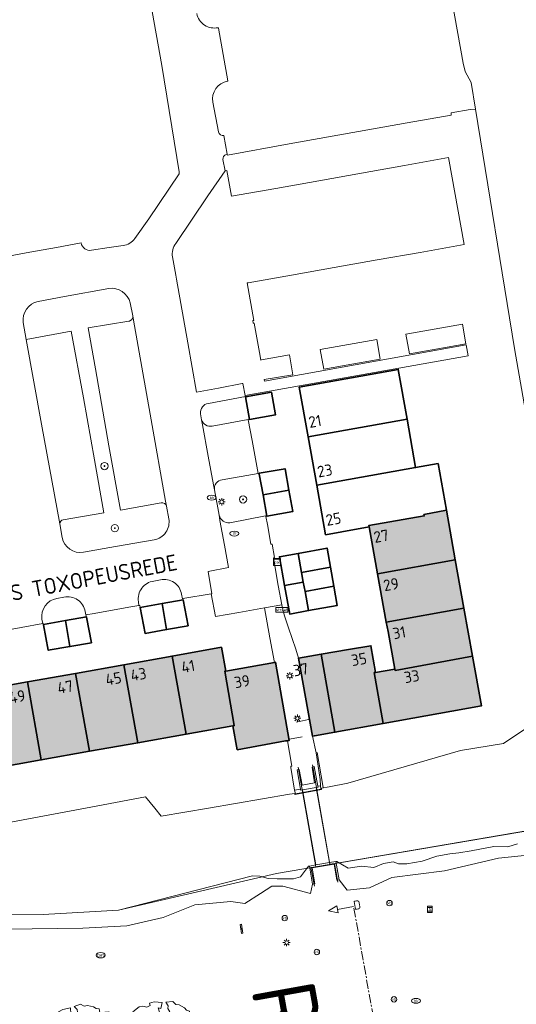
# Model space of a CAD drawing. Header units: metres. Extents: x 97476 to 98458, y 435938 to 436449.
# Tile 49 of 52: x 98311 to 98365, y 436278 to 436387. Entities that reach past the tile are written whole.
import ezdxf
from ezdxf.enums import TextEntityAlignment as Align
from ezdxf.lldxf.tags import DXFTag

# ---------------------------------------------------------------- set-up
doc = ezdxf.new("R2010")
doc.units = ezdxf.units.M
doc.linetypes.add('ZZ-CENTER-SO', pattern=[8, 5, -1, 1, -1])
for name, color, linetype, lineweight in [('B-RO-OG-BEBOUWING-V', 254, 'Continuous', 18), ('B-WE-GK-BESCHOEIING-G', 252, 'GK-BESCHOEIING', 18), ('B-WE-GR-BEPLANTING_CULTUUR_HEESTERS-GV', 252, 'Continuous', 18), ('B-WE-GR-BOOM-S', 252, 'Continuous', 18), ('B-WE-GR-GROENVOORZIENING-GV', 252, 'Continuous', 18), ('B-WE-IE-MEUBILAIR_WEGMEUBILAIR-S', 252, 'Continuous', 18), ('B-WE-IE-MEUBILAIR_WEGMEUBILAIR_VERKEERSBORD-S', 252, 'Continuous', 18), ('B-WE-IE-TERREINAFSCHEIDING_KUNSTMATIG_HEKWERK-G', 252, 'IE-TERREINAFSCHEIDING-KUNSTMATIG', 18), ('B-WE-IE-TERREINAFSCHEIDING_KUNSTMATIG_MUUR-G', 252, 'IE-TERREINAFSCHEIDING-KUNSTMATIG-DICHT', 18), ('B-WE-KG-GRENS_PERCEEL-G', 150, 'KG-PERCEEL', 18), ('B-WE-KL-DATA-S', 252, 'Continuous', 18), ('B-WE-KL-ET_LS_OV_LICHTMAST-S', 1, 'Continuous', 18), ('B-WE-KL-GAS_PUT-S', 252, 'Continuous', 18), ('B-WE-KL-WATER-S', 252, 'Continuous', 18), ('B-WE-KW-KUNSTWERK_DEK-GV', 170, 'Continuous', 18), ('B-WE-KW-KUNSTWERK_LANDHOOFD-GV', 170, 'Continuous', 18), ('B-WE-OG-BEBOUWING-GV', 4, 'Continuous', 35), ('B-WE-OG-BEBOUWING_HUISNUMMER-T25-500', 7, 'Continuous', 25), ('B-WE-OG-BEBOUWING_STRAATNAAM-T35-2000', 2, 'Continuous', 35), ('B-WE-OG-BEBOUWING_STRAATNAAM-T35-500', 2, 'Continuous', 35), ('B-WE-OG-TERREIN_CULTUURSCHEIDING-GV', 252, 'Continuous', 18), ('B-WE-OG-TERREIN_ERF-GV', 252, 'Continuous', 18), ('B-WE-OG-WATER-GV', 252, 'Continuous', 18), ('B-WE-OG-WATER_SLOOT-GV', 252, 'Continuous', 18), ('B-WE-VH-VERHARDING_BETONSTRAATSTEEN-GV', 252, 'Continuous', 18), ('B-WE-VH-VERHARDING_OPEN-GV', 252, 'Continuous', 18), ('B-WE-VH-VERHARDING_TEGEL-GV', 252, 'Continuous', 18), ('B-WE-VW-HALTEPAAL-S', 252, 'Continuous', 18), ('N-WE-IE-MEUBILAIR_WEGMEUBILAIR_STADSPLATTEGROND-S', 252, 'Continuous', 18), ('X-XX-AL-VERWIJZING-S-200', 7, 'Continuous', 18), ('X-XX-AL-VERWIJZING_DOORSNEDE-G', 7, 'ZZ-CENTER-SO', 18)]:
    doc.layers.add(name, color=color, linetype=linetype, lineweight=lineweight)
doc.styles.add('NLCS-ISO', font='NLCS-ISO.ttf')
doc.styles.add('NLCS-ISO-M2000-T35', font='NLCS-ISO.ttf', dxfattribs={"height": 7})
doc.styles.add('NLCS-ISO-M500-T25', font='NLCS-ISO.ttf', dxfattribs={"height": 1.25})
doc.styles.add('NLCS-ISO-M500-T35', font='NLCS-ISO.ttf', dxfattribs={"height": 1.75})
doc.styles.get("Standard").update_dxf_attribs({"font": 'arial.ttf'})
doc.linetypes.add('GK-BESCHOEIING', pattern='A,30,-5,[1,NLCS.SHX,S=1,R=0,X=0,Y=0],-5', length=40)
doc.linetypes.add('IE-TERREINAFSCHEIDING-KUNSTMATIG', pattern='A,4,[82,NLCS.SHX,S=0.75,R=90,X=0,Y=0],4,-2', length=10)
doc.linetypes.add('IE-TERREINAFSCHEIDING-KUNSTMATIG-DICHT', pattern='A,8,-1,[82,NLCS.SHX,S=0.75,R=90,X=0,Y=0],-1', length=10)
tags = doc.linetypes.add('KG-PERCEEL', pattern='A,5.5,-2,["P",Standard,S=1.8,R=0,X=-0.5,Y=-0.9],-2,5.5,-2,[5,NLCS.SHX,S=0.75,R=0,X=0,Y=0],-2', length=19).pattern_tags.tags
tags[6] = DXFTag(74, 10)

# ---------------------------------------------------------------- blocks, each defined once
blk = doc.blocks.new('SIE-WEG_VERKEERSBORD_STRAATNAAM-SO')
at = {"color": 0, "linetype": 'ByBlock', "lineweight": 18}
blk.add_lwpolyline([(-3.25, -1.25), (3.25, -1.25), (3.25, 1.25), (-3.25, 1.25)], close=True, dxfattribs=at)
at = {"color": 0, "linetype": 'ByBlock', "lineweight": 18, "style": 'NLCS-ISO'}
blk.add_text('straat', height=1.5, dxfattribs=at).set_placement((0, 0.15), align=Align.MIDDLE_CENTER)
blk = doc.blocks.new('SKL-DATA_SIGNAAL_CAIKAST-SO')
at = {"color": 0, "linetype": 'ByBlock', "lineweight": 18}
for points in [[(-2, 2), (2, 2), (2, 1.68), (-2, 1.68)], [(-2, 1.52), (2, 1.52), (2, -2), (-2, -2)]]:
    blk.add_lwpolyline(points, close=True, dxfattribs=at)
at = {"color": 0, "linetype": 'ByBlock', "lineweight": 18, "style": 'NLCS-ISO'}
blk.add_text('cai', height=1.5, dxfattribs=at).set_placement((0, 0), align=Align.MIDDLE_CENTER)
blk = doc.blocks.new('SIE-WEG_PAAL_VERKEERSBORD-SO')
at = {"color": 0, "linetype": 'ByBlock', "lineweight": 18}
blk.add_circle((0, 0), 1.5, dxfattribs=at)
at = {"color": 0, "linetype": 'ByBlock', "lineweight": 18, "style": 'NLCS-ISO'}
blk.add_text('vb', height=1.5, dxfattribs=at).set_placement((0, 0.13), align=Align.MIDDLE_CENTER)
blk = doc.blocks.new('SKL-ET_OV_LICHTMAST-SO')
at = {"color": 0, "linetype": 'ByBlock', "lineweight": 18}
for points in [[(-1.25, 0), (-2, 0)], [(-1.41, 1.41), (-0.88, 0.88)], [(0, 2), (0, 1.25)], [(0.88, 0.88), (1.41, 1.41)], [(2, 0), (1.25, 0)], [(-1.41, -1.41), (-0.88, -0.88)], [(0, -1.25), (0, -2)], [(0.88, -0.88), (1.41, -1.41)]]:
    blk.add_lwpolyline(points, dxfattribs=at)
blk.add_circle((0, 0), 1, dxfattribs=at)
blk = doc.blocks.new('SVW-HALTEPAAL-SO')
for p, q in [((-1.29, 1.06), (1.29, 1.06)), ((-1.29, -1.06), (1.29, -1.06))]:
    blk.add_line(p, q)
blk.add_lwpolyline([(-1.09, -1.76), (1.09, -1.76, 0.414214), (1.29, -1.56), (1.29, 1.56, 0.414214), (1.09, 1.76), (-1.09, 1.76, 0.414214), (-1.29, 1.56), (-1.29, -1.56, 0.414214)], format="xyb", close=True)
at = {"lineweight": 18, "style": 'NLCS-ISO'}
blk.add_text('h', height=1.8, dxfattribs=at).set_placement((0.02, 0.01), align=Align.MIDDLE_CENTER)
blk = doc.blocks.new('SKL-GAS_PUT-SO')
at = {"color": 0, "linetype": 'ByBlock', "lineweight": 18}
blk.add_ellipse((0, 0), major_axis=(2.5, 0), ratio=0.601255, dxfattribs=at)
at = {"color": 0, "linetype": 'ByBlock', "lineweight": 18, "style": 'NLCS-ISO'}
blk.add_text('gas', height=1.8, dxfattribs=at).set_placement((0.12, 0.3), align=Align.MIDDLE_CENTER)
blk = doc.blocks.new('SKL-WATER_BRANDKRAAN_BRANDPUT-SO')
at = {"color": 0, "linetype": 'ByBlock', "lineweight": 18}
blk.add_ellipse((0, 0), major_axis=(2.5, 0), ratio=0.54, dxfattribs=at)
at = {"color": 0, "linetype": 'ByBlock', "lineweight": 18, "style": 'NLCS-ISO'}
blk.add_text('bk', height=1.5, dxfattribs=at).set_placement((0.16, 0), align=Align.MIDDLE_CENTER)
blk = doc.blocks.new('SKL-WATER_DRAINAGEPUT-SO')
at = {"color": 0, "linetype": 'ByBlock', "lineweight": 18}
blk.add_ellipse((0, 0), major_axis=(2.5, 0), ratio=0.54, dxfattribs=at)
at = {"color": 0, "linetype": 'ByBlock', "lineweight": 18, "style": 'NLCS-ISO'}
blk.add_text('dr', height=1.5, dxfattribs=at).set_placement((0.12, 0.19), align=Align.MIDDLE_CENTER)
blk = doc.blocks.new('SGR-BOOM_01-SO')
at = {"linetype": 'ByBlock', "lineweight": 18}
h = blk.add_hatch(color=0, dxfattribs=at)
h.dxf.hatch_style = 1
edge = h.paths.add_edge_path()
edge.add_arc((0, 0), 0.25, 0, 360)
at = {"color": 0, "linetype": 'ByBlock', "lineweight": 18}
for radius in [2, 0.25]:
    blk.add_circle((0, 0), radius, dxfattribs=at)
blk = doc.blocks.new('SIE-WEG_STADSPLATTEGROND')
at = {"flags": 128}
blk.add_lwpolyline([(-0.5, -0.08), (0.5, -0.08), (0.5, 0.08), (-0.5, 0.08), (-0.5, -0.08)], dxfattribs=at)
blk.add_circle((0, 0), 0.0667)
blk = doc.blocks.new('SGR-BOOM_06')
at = {"flags": 128}
blk.add_lwpolyline([(2.7, 3.52), (2.53, 3.94), (2.2, 4.06), (1.94, 4.52), (1.27, 4.69), (0.86, 4.52), (1.11, 4.27), (1.06, 3.81), (0.23, 3.98), (0.35, 4.32), (0.18, 4.69), (-0.15, 4.61), (-0.49, 4.69), (-1.15, 4.65), (-1.49, 4.48), (-1.95, 4.57), (-2.54, 4.11), (-2.12, 3.9), (-1.99, 3.64), (-1.58, 3.44), (-1.99, 2.89), (-2.54, 2.77), (-2.92, 3.1), (-2.62, 3.22), (-2.87, 3.86), (-3.63, 3.43), (-4, 3.02), (-3.79, 2.85), (-4, 2.51), (-4.42, 2.35), (-4.72, 2.05), (-5.01, 1.21), (-3.88, 0.92), (-3.71, 0.54), (-4, 0.29), (-4.51, 0.29), (-4.6, 0.56), (-5.09, 0.38), (-4.76, -0.17), (-4.93, -0.38), (-4.72, -0.54), (-4.88, -1.01), (-4.53, -1.18), (-4.72, -1.55), (-4.42, -1.59), (-4.29, -1.71), (-4.62, -2.11), (-3.92, -2.68), (-3.67, -2.43), (-3.46, -1.97), (-3.63, -1.76), (-3.42, -1.17), (-3.12, -1.34), (-2.79, -1.76), (-2.5, -2.01), (-2.79, -2.81), (-3.42, -2.93), (-3.67, -3.39), (-3.33, -3.77), (-2.83, -3.9), (-2.77, -4.02), (-2.71, -4.15), (-2.33, -3.73), (-1.83, -3.73), (-1.57, -3.9), (-1.7, -4.27), (-1.7, -4.61), (-1.15, -4.74), (-0.61, -4.69), (-0.49, -4.94), (-0.23, -4.65), (0.1, -4.48), (-0.06, -4.01), (0.27, -3.9), (0.77, -4.02), (0.86, -4.61), (1.15, -4.57), (1.44, -4.74), (2.07, -4.23), (2.37, -4.36), (2.32, -4.15), (2.66, -3.98), (2.41, -3.73), (2.11, -3.64), (2.57, -3.23), (2.62, -2.98), (3.16, -2.85), (3.54, -3.06), (3.79, -2.81), (3.77, -2.63), (4.12, -2.63), (4.12, -2.39), (4.46, -2.26), (4.46, -2.05), (4.08, -2.05), (4.54, -1.59), (4.25, -1.42), (4.63, -1.55), (4.75, -1.26), (4.54, -0.92), (4.84, -0.46), (4.67, -0.25), (4.25, -0.25), (3.75, 0.08), (4.08, 0.29), (4.38, 0.84), (4.54, 0.59), (4.88, 0.71), (4.67, 1.43), (4.71, 1.89), (4.5, 1.97), (4.16, 2.64), (3.83, 3.01), (3.37, 2.6), (3.66, 2.43), (3.91, 1.8), (3.54, 1.72), (3.33, 2.14), (2.99, 2.05), (2.66, 2.31), (2.24, 2.51), (2.45, 2.68), (2.32, 2.93), (2.53, 3.18), (2.87, 3.06), (3.16, 3.23)], close=True, dxfattribs=at)
blk.add_circle((0, 0), 0.15)
blk = doc.blocks.new('SAL-VERWIJZING_DOORSNEDE_LINKS-SO')
for p, q in [((-9, 2), (-14, 0)), ((-14, 0), (-9, -2)), ((-9, -2), (-9, 2)), ((0, 0), (-9, 0))]:
    blk.add_line(p, q)
at = {"lineweight": 50, "style": 'NLCS-ISO'}
blk.add_attdef('...', text='', height=5, dxfattribs=at).set_placement((0, 0.53), align=Align.MIDDLE_LEFT)

msp = doc.modelspace()

# ---------------------------------------------------------------- hatches: boundary and pattern name
at = {"layer": 'B-RO-OG-BEBOUWING-V', "transparency": 33554495}
h = msp.add_hatch(color=256, dxfattribs=at)
h.dxf.hatch_style = 1
h.paths.add_polyline_path([(98357.55, 436332.82), (98355.08, 436332.35), (98355.11, 436332.2), (98349.01, 436331.14), (98349.04, 436330.99), (98349.98, 436325.83), (98358.53, 436327.36)])
h.paths.add_polyline_path([(98358.53, 436327.36), (98349.98, 436325.83), (98350.94, 436320.49), (98359.48, 436322.04)])
h.paths.add_polyline_path([(98359.48, 436322.04), (98350.94, 436320.49), (98351.13, 436319.46), (98351.88, 436315.33), (98351.91, 436315.18), (98360.43, 436316.73)])
h.paths.add_polyline_path([(98360.43, 436316.73), (98351.91, 436315.18), (98351.88, 436315.33), (98349.61, 436314.94), (98350.58, 436309.32), (98361.41, 436311.27)])
h.paths.add_polyline_path([(98349.61, 436314.94), (98349.24, 436317.9), (98346.76, 436317.47), (98343.77, 436316.95), (98345.28, 436308.37), (98350.58, 436309.32)])
h.paths.add_polyline_path([(98343.77, 436316.95), (98341.27, 436316.51), (98342.82, 436307.93), (98343.02, 436307.97), (98345.28, 436308.37)])
h.paths.add_polyline_path([(98338.74, 436316.07), (98338.62, 436316.04), (98333.28, 436315.11), (98333.14, 436315.09), (98334.2, 436309.1), (98334.05, 436309.08), (98334.53, 436306.43), (98339.85, 436307.4), (98340.04, 436307.43), (98340.25, 436307.47)])
h.paths.add_polyline_path([(98333.14, 436315.09), (98333.28, 436315.11), (98332.78, 436317.72), (98327.35, 436316.75), (98328.88, 436308.16), (98334.05, 436309.08), (98334.2, 436309.1)])
h.paths.add_polyline_path([(98327.35, 436316.75), (98322.04, 436315.8), (98323.57, 436307.21), (98328.88, 436308.16)])
h.paths.add_polyline_path([(98322.04, 436315.8), (98316.72, 436314.85), (98318.25, 436306.26), (98323.57, 436307.21)])
h.paths.add_polyline_path([(98316.72, 436314.85), (98311.42, 436313.9), (98312.94, 436305.31), (98318.25, 436306.26)])
h.paths.add_polyline_path([(98311.42, 436313.9), (98306.11, 436312.95), (98307.62, 436304.36), (98312.94, 436305.31)])
h.paths.add_polyline_path([(98306.11, 436312.95), (98300.93, 436312.02), (98300.78, 436312), (98301.88, 436305.87), (98301.73, 436305.85), (98302.17, 436303.39), (98307.62, 436304.36)])
h.paths.add_polyline_path([(98300.78, 436312), (98300.93, 436312.02), (98300.46, 436314.48), (98295, 436313.5), (98296.56, 436304.92), (98301.73, 436305.85), (98301.88, 436305.87)])
h.paths.add_polyline_path([(98295, 436313.5), (98289.69, 436312.54), (98291.25, 436303.97), (98296.56, 436304.92)])
h.paths.add_polyline_path([(98289.69, 436312.54), (98284.33, 436311.58), (98285.92, 436303.01), (98291.25, 436303.97)])
h.paths.add_polyline_path([(98284.33, 436311.58), (98279.16, 436310.65), (98279.01, 436310.62), (98280.15, 436304.52), (98280.01, 436304.49), (98280.45, 436302.03), (98285.92, 436303.01)])
h.paths.add_polyline_path([(98279.01, 436310.62), (98279.16, 436310.65), (98278.71, 436313.1), (98273.26, 436312.12), (98274.85, 436303.58), (98280.01, 436304.49), (98280.15, 436304.52)])
h.paths.add_polyline_path([(98273.26, 436312.12), (98267.8, 436311.14), (98268.01, 436310.03), (98268.4, 436307.9), (98268.82, 436305.61), (98268.88, 436305.28), (98269.15, 436303.83), (98269.82, 436300.15), (98275.29, 436301.12), (98274.85, 436303.58)])
h.paths.add_polyline_path([(98349.58, 436329.06), (98351.45, 436329.39), (98351.19, 436330.87), (98349.32, 436330.54)], flags=24)
h.paths.add_polyline_path([(98350.66, 436323.74), (98352.53, 436324.08), (98352.26, 436325.56), (98350.39, 436325.22)], flags=24)
h.paths.add_polyline_path([(98351.66, 436318.44), (98353.33, 436318.74), (98353.07, 436320.22), (98351.39, 436319.91)], flags=24)
h.paths.add_polyline_path([(98352.93, 436313.61), (98354.8, 436313.94), (98354.55, 436315.41), (98352.68, 436315.09)], flags=24)
h.paths.add_polyline_path([(98347.12, 436315.5), (98348.99, 436315.82), (98348.73, 436317.3), (98346.86, 436316.98)], flags=24)
h.paths.add_polyline_path([(98340.7, 436314.36), (98342.57, 436314.69), (98342.31, 436316.16), (98340.44, 436315.84)], flags=9)
h.paths.add_polyline_path([(98334.24, 436313.06), (98336.11, 436313.38), (98335.85, 436314.86), (98333.98, 436314.53)], flags=24)
h.paths.add_polyline_path([(98328.37, 436314.72), (98330.13, 436315.06), (98329.85, 436316.53), (98328.08, 436316.19)], flags=24)
h.paths.add_polyline_path([(98322.79, 436313.83), (98324.76, 436314.18), (98324.5, 436315.66), (98322.53, 436315.31)], flags=24)
h.paths.add_polyline_path([(98320.03, 436313.35), (98322, 436313.7), (98321.74, 436315.18), (98319.77, 436314.83)], flags=24)
h.paths.add_polyline_path([(98314.72, 436312.44), (98316.69, 436312.79), (98316.43, 436314.27), (98314.46, 436313.92)], flags=24)
h.paths.add_polyline_path([(98309.43, 436311.38), (98311.4, 436311.73), (98311.14, 436313.2), (98309.17, 436312.86)], flags=24)
h.paths.add_polyline_path([(98301.71, 436309.94), (98303.39, 436310.23), (98303.13, 436311.71), (98301.46, 436311.41)], flags=24)
h.paths.add_polyline_path([(98298.37, 436312), (98300.24, 436312.34), (98299.97, 436313.82), (98298.1, 436313.48)], flags=24)
h.paths.add_polyline_path([(98293.07, 436311.02), (98294.93, 436311.36), (98294.67, 436312.84), (98292.8, 436312.5)], flags=24)
h.paths.add_polyline_path([(98287.72, 436310.05), (98289.58, 436310.39), (98289.31, 436311.87), (98287.44, 436311.52)], flags=24)
h.paths.add_polyline_path([(98282.41, 436309.04), (98284.28, 436309.38), (98284, 436310.86), (98282.13, 436310.51)], flags=24)
h.paths.add_polyline_path([(98276.75, 436310.57), (98278.42, 436310.88), (98278.15, 436312.35), (98276.48, 436312.04)], flags=24)
h.paths.add_polyline_path([(98271.15, 436309.81), (98273.02, 436310.15), (98272.75, 436311.63), (98270.88, 436311.28)], flags=24)

# ---------------------------------------------------------------- linework, layer by layer
at = {"layer": 'B-WE-GK-BESCHOEIING-G', "ltscale": 0.2}
for points in [[(98346.71, 436302.75), (98359.1, 436306.37), (98363.84, 436307.13), (98371.73, 436312.42), (98365.07, 436350.63), (98360.75, 436377)], [(98340.87, 436301.5), (98343.81, 436302.05), (98343.8, 436302.22), (98344.66, 436302.35), (98346.71, 436302.75)], [(98317.82, 436300), (98324.43, 436301.24), (98325.44, 436300)], [(98331.34, 436300), (98340.29, 436301.55)], [(98340.29, 436301.55), (98340.86, 436301.62), (98340.87, 436301.5)], [(98270.77, 436295), (98274.35, 436294.98), (98275.91, 436296.41), (98301.12, 436296.87), (98317.82, 436300)], [(98325.44, 436300), (98326.16, 436299.12), (98331.34, 436300)], [(98345.77, 436293.97), (98376.23, 436299.17)], [(98313.14, 436288.28), (98321.45, 436288.75), (98336.21, 436292.55)], [(98313.14, 436288.28), (98239.63, 436287.77)]]:
    msp.add_lwpolyline(points, dxfattribs=at)
at = {"layer": 'B-WE-GR-BEPLANTING_CULTUUR_HEESTERS-GV'}
for points in [[(98320.38, 436357.27), (98315.48, 436356.36), (98312.59, 436355.83)], [(98322.59, 436353.66), (98322.64, 436353.67), (98322.71, 436353.69), (98322.76, 436353.72), (98322.82, 436353.75), (98322.87, 436353.79), (98322.92, 436353.85), (98322.95, 436353.9), (98322.97, 436353.94), (98322.99, 436354), (98323.01, 436354.05), (98323.01, 436354.08), (98323.01, 436354.12), (98323.01, 436354.16), (98323.01, 436354.23), (98322.74, 436355.67)], [(98310.94, 436353.51), (98311.27, 436351.63), (98316.24, 436352.55), (98317.58, 436345.22), (98318.8, 436338.39), (98319.83, 436332.54), (98315.36, 436331.76)], [(98326.13, 436333.65), (98321.65, 436332.84), (98320.39, 436339.92), (98318.9, 436348.4), (98318.12, 436352.91), (98322.59, 436353.66)], [(98326.98, 436331.89), (98326.74, 436333.27)], [(98314.97, 436331.34), (98315.23, 436329.81)], [(98317.58, 436328.2), (98321.12, 436328.82), (98325.38, 436329.57)], [(98315.44, 436323.25), (98314.66, 436323.11)], [(98315.59, 436320.66), (98317.92, 436321.08), (98317.84, 436321.29), (98317.76, 436321.67)], [(98313.01, 436320.81), (98313.1, 436320.33), (98313.17, 436320.24), (98315.59, 436320.66)]]:
    msp.add_lwpolyline(points, dxfattribs=at)
for points in [[(98322.74, 436355.67, 0.37559), (98320.38, 436357.27)], [(98312.59, 436355.83, 0.386407), (98310.94, 436353.51)], [(98326.74, 436333.27, 0.383464), (98326.13, 436333.65)], [(98315.36, 436331.76, 0.354602), (98314.97, 436331.34)], [(98325.38, 436329.57, 0.41925), (98326.98, 436331.89)], [(98315.23, 436329.81, 0.406384), (98317.58, 436328.2)], [(98314.66, 436323.11, 0.41243), (98313.01, 436320.81)], [(98317.76, 436321.67, 0.431588), (98315.44, 436323.25)]]:
    msp.add_lwpolyline(points, format="xyb", dxfattribs=at)
at = {"layer": 'B-WE-GR-GROENVOORZIENING-GV'}
for points in [[(98331.34, 436344.59, 0.400913), (98330.47, 436343.46)], [(98330.57, 436342.8, 0.377528), (98331.76, 436342.09)], [(98332.86, 436336.19, 0.416886), (98332.01, 436335.07)], [(98332.53, 436332.27, 0.381081), (98333.7, 436331.45)], [(98325.33, 436325.01, 0.425443), (98323.65, 436322.74)], [(98328.39, 436323.57, 0.436011), (98326.07, 436325.14)]]:
    msp.add_lwpolyline(points, format="xyb", dxfattribs=at)
for points in [[(98335.43, 436345.31), (98335.42, 436345.35), (98331.34, 436344.59)], [(98331.76, 436342.09), (98335.71, 436342.82), (98335.72, 436342.78), (98335.87, 436342.81), (98335.43, 436345.31)], [(98330.47, 436343.46), (98330.57, 436342.8)], [(98337.79, 436332.16), (98337.36, 436334.52), (98336.95, 436336.81), (98336.94, 436336.89), (98336.82, 436336.87), (98332.86, 436336.19)], [(98332.01, 436335.07), (98332.37, 436333.08), (98332.53, 436332.27)], [(98333.7, 436331.45), (98337.65, 436332.19), (98337.66, 436332.13), (98337.79, 436332.16)], [(98326.07, 436325.14), (98325.33, 436325.01)], [(98323.82, 436322.11), (98326.24, 436322.54), (98328.56, 436322.95), (98328.54, 436323.09), (98328.48, 436323.08), (98328.39, 436323.57)], [(98323.65, 436322.74), (98323.68, 436322.32), (98323.78, 436322.34), (98323.82, 436322.11)]]:
    msp.add_lwpolyline(points, dxfattribs=at)
at = {"layer": 'B-WE-IE-TERREINAFSCHEIDING_KUNSTMATIG_HEKWERK-G', "ltscale": 0.2}
for points in [[(98341.03, 436309.46), (98342.36, 436309.75)], [(98341.68, 436307.85), (98340.27, 436307.59)], [(98343.97, 436302.28), (98343.31, 436306.14)], [(98341.23, 436304.51), (98343.18, 436293.55), (98342.64, 436293.45), (98343.02, 436291.42)], [(98345.6, 436291.85), (98345.25, 436293.89), (98344.72, 436293.81), (98342.8, 436304.76)]]:
    msp.add_lwpolyline(points, dxfattribs=at)
at = {"layer": 'B-WE-IE-TERREINAFSCHEIDING_KUNSTMATIG_MUUR-G'}
for points in [[(98340.43, 436304.49), (98340.41, 436304.62), (98340.54, 436304.64), (98340.5, 436304.84)], [(98340.83, 436301.98), (98340.43, 436304.49)]]:
    msp.add_lwpolyline(points, dxfattribs=at)
at = {"layer": 'B-WE-KG-GRENS_PERCEEL-G', "ltscale": 0.2}
for points in [[(98313.14, 436288.28), (98321.45, 436288.75), (98338.83, 436292.79), (98379.66, 436299.76), (98379.71, 436300)], [(98313.14, 436288.28), (98239.63, 436287.77), (98239.6, 436295.83)]]:
    msp.add_lwpolyline(points, dxfattribs=at)
at = {"layer": 'B-WE-KW-KUNSTWERK_DEK-GV'}
msp.add_lwpolyline([(98344.67, 436294), (98343.2, 436302.28), (98341.7, 436302.02), (98343.18, 436293.74)], close=True, dxfattribs=at)
at = {"layer": 'B-WE-KW-KUNSTWERK_LANDHOOFD-GV'}
for points in [[(98343.4, 436302.43), (98343, 436304.58), (98342.76, 436304.52), (98343.04, 436302.78), (98341.68, 436302.53), (98341.36, 436304.26), (98341.12, 436304.23), (98341.49, 436302.08), (98341.5, 436301.98), (98341.7, 436302.02), (98343.2, 436302.28), (98343.42, 436302.32)], [(98342.47, 436293.61), (98342.81, 436291.62), (98343.06, 436291.66), (98342.76, 436293.41), (98345.18, 436293.83), (98345.49, 436292.08), (98345.73, 436292.11), (98345.39, 436294.12), (98344.67, 436294), (98343.18, 436293.74)]]:
    msp.add_lwpolyline(points, close=True, dxfattribs=at)
at = {"layer": 'B-WE-OG-BEBOUWING-GV'}
for points in [[(98342.32, 436340.92), (98353.22, 436342.85), (98352.25, 436348.33), (98341.34, 436346.37)], [(98335.87, 436342.81), (98338.73, 436343.32), (98338.28, 436345.82), (98335.43, 436345.31)], [(98353.22, 436342.85), (98342.32, 436340.92), (98343.28, 436335.59), (98354.16, 436337.52)], [(98349.04, 436330.99), (98349.01, 436331.14), (98355.11, 436332.2), (98355.08, 436332.35), (98357.55, 436332.82), (98356.64, 436337.96), (98354.16, 436337.52), (98343.28, 436335.59), (98344.26, 436330.13), (98346.04, 436330.45)], [(98336.95, 436336.81), (98337.36, 436334.52), (98340.22, 436335.04), (98339.79, 436337.4), (98336.94, 436336.89)], [(98337.36, 436334.52), (98337.79, 436332.16), (98340.64, 436332.67), (98340.22, 436335.04)], [(98357.55, 436332.82), (98355.08, 436332.35), (98355.11, 436332.2), (98349.01, 436331.14), (98349.04, 436330.99), (98349.98, 436325.83), (98358.53, 436327.36)], [(98341.61, 436325.96), (98344.78, 436326.54), (98344.41, 436328.65), (98341.24, 436328.07)], [(98341.61, 436325.96), (98341.24, 436328.07), (98339.17, 436327.69), (98339.74, 436324.54), (98341.8, 436324.91)], [(98358.53, 436327.36), (98349.98, 436325.83), (98350.94, 436320.49), (98359.48, 436322.04)], [(98341.99, 436323.87), (98345.16, 436324.44), (98344.78, 436326.54), (98341.61, 436325.96), (98341.8, 436324.91)], [(98341.8, 436324.91), (98339.74, 436324.54), (98340.3, 436321.39), (98342.37, 436321.76), (98341.99, 436323.87)], [(98345.16, 436324.44), (98341.99, 436323.87), (98342.37, 436321.76), (98345.53, 436322.33)], [(98326.24, 436322.54), (98326.74, 436319.68), (98329.11, 436320.1), (98328.56, 436322.95)], [(98326.24, 436322.54), (98323.82, 436322.11), (98324.37, 436319.26), (98326.74, 436319.68)], [(98360.43, 436316.73), (98359.48, 436322.04), (98350.94, 436320.49), (98351.13, 436319.46), (98351.88, 436315.33), (98351.91, 436315.18)], [(98315.59, 436320.66), (98313.17, 436320.24), (98313.18, 436320.19), (98313.71, 436317.39), (98316.09, 436317.81)], [(98317.92, 436321.08), (98315.59, 436320.66), (98316.09, 436317.81), (98318.47, 436318.23), (98317.93, 436321.04)], [(98328.88, 436308.16), (98334.05, 436309.08), (98334.2, 436309.1), (98333.14, 436315.09), (98333.28, 436315.11), (98332.78, 436317.72), (98327.35, 436316.75)], [(98345.28, 436308.37), (98350.58, 436309.32), (98349.61, 436314.94), (98349.75, 436314.96), (98349.24, 436317.9), (98346.76, 436317.47), (98343.77, 436316.95)], [(98322.04, 436315.8), (98323.57, 436307.21), (98328.88, 436308.16), (98327.35, 436316.75)], [(98342.82, 436307.93), (98343.02, 436307.97), (98345.28, 436308.37), (98343.77, 436316.95), (98341.27, 436316.51)], [(98350.58, 436309.32), (98361.41, 436311.27), (98360.43, 436316.73), (98351.91, 436315.18), (98351.88, 436315.33), (98349.75, 436314.96), (98349.61, 436314.94)], [(98316.72, 436314.85), (98318.25, 436306.26), (98323.57, 436307.21), (98322.04, 436315.8)], [(98334.05, 436309.08), (98334.53, 436306.43), (98339.85, 436307.4), (98340.04, 436307.43), (98340.25, 436307.47), (98338.74, 436316.07), (98338.62, 436316.04), (98333.28, 436315.11), (98333.14, 436315.09), (98334.2, 436309.1)], [(98318.25, 436306.26), (98316.72, 436314.85), (98311.42, 436313.9), (98312.94, 436305.31)], [(98311.42, 436313.9), (98306.11, 436312.95), (98307.62, 436304.36), (98312.94, 436305.31)]]:
    msp.add_lwpolyline(points, close=True, dxfattribs=at)
at = {"layer": 'B-WE-OG-TERREIN_CULTUURSCHEIDING-GV'}
msp.add_lwpolyline([(98376.48, 436297.68), (98369.85, 436296.48), (98366.48, 436294.82), (98363.31, 436294.5), (98357.36, 436293.11), (98351.56, 436292.35), (98349.1, 436291.23), (98346.62, 436290.96)], dxfattribs=at)
at = {"layer": 'B-WE-OG-TERREIN_ERF-GV'}
for points in [[(98337.21, 436349.39), (98340.27, 436349.93), (98340.65, 436347.76), (98337.49, 436347.21), (98337.52, 436347.06), (98359.73, 436351.03), (98359.94, 436349.85), (98335.4, 436345.46), (98335.42, 436345.35), (98335.43, 436345.31), (98338.28, 436345.82), (98338.73, 436343.32), (98335.87, 436342.81), (98335.72, 436342.78), (98336.15, 436340.52), (98336.82, 436336.87), (98336.94, 436336.89), (98339.79, 436337.4), (98340.22, 436335.04), (98340.64, 436332.67), (98337.79, 436332.16), (98337.66, 436332.13), (98337.84, 436331.24), (98338.22, 436329.07), (98338.36, 436329.09), (98338.62, 436327.62), (98338.5, 436327.59), (98339.04, 436324.54), (98339.43, 436322.4), (98339.7, 436321.3), (98340.18, 436319.86), (98340.96, 436317.5), (98341.27, 436316.51), (98343.77, 436316.95), (98346.76, 436317.47), (98349.24, 436317.9), (98349.75, 436314.96), (98351.88, 436315.33), (98351.13, 436319.46), (98350.94, 436320.49), (98349.98, 436325.83), (98349.04, 436330.99), (98346.04, 436330.45), (98344.26, 436330.13), (98343.28, 436335.59), (98342.32, 436340.92), (98341.34, 436346.37), (98352.25, 436348.33), (98353.22, 436342.85), (98354.16, 436337.52), (98356.64, 436337.96), (98357.55, 436332.82), (98358.53, 436327.36), (98359.48, 436322.04), (98360.43, 436316.73), (98361.41, 436311.27), (98350.58, 436309.32), (98345.28, 436308.37), (98343.02, 436307.97), (98342.82, 436307.93), (98343.22, 436306.08), (98343.66, 436303.17), (98343.68, 436302.47), (98343.74, 436302.1), (98340.93, 436301.59), (98340.87, 436301.5), (98343.81, 436302.05), (98343.8, 436302.22), (98344.66, 436302.35), (98346.71, 436302.75), (98359.1, 436306.37), (98363.84, 436307.13), (98371.73, 436312.42), (98365.07, 436350.63), (98360.75, 436377), (98360.18, 436376.97), (98358.07, 436376.6), (98358.09, 436376.35), (98353.24, 436375.5), (98340.23, 436373.18), (98333.45, 436371.96), (98333.43, 436372.06), (98333.3, 436372.03)], [(98332.95, 436371.47), (98333.18, 436370.22), (98333.38, 436370.24), (98333.89, 436367.42), (98338.77, 436368.29), (98343.49, 436369.13), (98348.22, 436369.97), (98352.94, 436370.82), (98357.79, 436371.68), (98359.5, 436362.09), (98354.65, 436361.23), (98349.92, 436360.4), (98345.21, 436359.57), (98340.48, 436358.73), (98335.71, 436357.89), (98335.61, 436357.87), (98336.34, 436353.73), (98336.24, 436353.72), (98336.29, 436353.42), (98336.39, 436353.44), (98336.96, 436350.22), (98337.11, 436349.37), (98337.21, 436349.39)], [(98306.11, 436312.95), (98311.42, 436313.9), (98316.72, 436314.85), (98322.04, 436315.8), (98327.35, 436316.75), (98332.78, 436317.72), (98333.28, 436315.11), (98338.62, 436316.04), (98338.1, 436318.77), (98337.52, 436322.07), (98334.68, 436321.56), (98332.13, 436321.1), (98331.64, 436323.61), (98328.54, 436323.09), (98328.56, 436322.95), (98329.11, 436320.1), (98326.74, 436319.68), (98324.37, 436319.26), (98323.82, 436322.11), (98323.78, 436322.34), (98323.68, 436322.32), (98322.59, 436322.13), (98318.75, 436321.45), (98317.84, 436321.29), (98317.92, 436321.08), (98317.93, 436321.04), (98318.47, 436318.23), (98316.09, 436317.81), (98313.71, 436317.39), (98313.18, 436320.19), (98313.17, 436320.24), (98313.1, 436320.33), (98310.71, 436319.9), (98307.28, 436319.28)]]:
    msp.add_lwpolyline(points, dxfattribs=at)
msp.add_lwpolyline([(98333.3, 436372.03, 0.369812), (98332.95, 436371.47)], format="xyb", dxfattribs=at)
for points in [[(98356.6, 436350.61), (98353.48, 436350.06), (98353.1, 436352.22), (98356.21, 436352.78), (98359.32, 436353.34), (98359.71, 436351.15)], [(98347.16, 436348.93), (98344.04, 436348.37), (98343.66, 436350.53), (98346.77, 436351.09), (98349.88, 436351.65), (98350.26, 436349.48)], [(98342.37, 436321.76), (98340.3, 436321.39), (98339.74, 436324.54), (98339.17, 436327.69), (98341.24, 436328.07), (98344.41, 436328.65), (98344.78, 436326.54), (98345.16, 436324.44), (98345.53, 436322.33)]]:
    msp.add_lwpolyline(points, close=True, dxfattribs=at)
at = {"layer": 'B-WE-OG-WATER-GV'}
for points in [[(98356.51, 436398.23), (98359.4, 436382.07), (98359.63, 436381.16), (98360.29, 436379.96), (98360.75, 436377), (98365.07, 436350.63), (98371.73, 436312.42), (98363.84, 436307.13), (98359.1, 436306.37), (98346.71, 436302.75), (98344.66, 436302.35), (98343.8, 436302.22), (98343.81, 436302.05), (98340.87, 436301.5), (98340.86, 436301.62), (98340.29, 436301.55), (98331.34, 436300), (98326.16, 436299.12), (98325.44, 436300), (98324.43, 436301.24), (98317.82, 436300), (98301.12, 436296.87)], [(98239.63, 436287.77), (98313.14, 436288.28), (98321.45, 436288.75), (98336.21, 436292.55), (98337, 436292.49), (98337.91, 436292.25), (98338.92, 436292.2), (98339.81, 436292.22), (98340.72, 436292.22), (98341.48, 436292.43), (98342.37, 436293.59), (98342.47, 436293.61), (98343.18, 436293.74), (98344.67, 436294), (98345.39, 436294.12), (98345.5, 436294.14), (98346.73, 436293.37), (98348.2, 436293.62), (98349.55, 436293.47), (98350.64, 436293.91), (98351.7, 436294.09), (98352.29, 436293.87), (98353.2, 436293.87), (98354.88, 436294.16), (98356.49, 436294.71), (98357.95, 436294.97), (98358.93, 436295.08), (98360.29, 436295.3), (98362.77, 436295.77), (98364.34, 436295.73), (98365.4, 436296.06)]]:
    msp.add_lwpolyline(points, dxfattribs=at)
at = {"layer": 'B-WE-OG-WATER_SLOOT-GV'}
for points in [[(98365.4, 436296.06), (98364.34, 436295.73), (98362.77, 436295.77), (98360.29, 436295.3), (98358.93, 436295.08), (98357.95, 436294.97), (98356.49, 436294.71), (98354.88, 436294.16), (98353.2, 436293.87), (98352.29, 436293.87), (98351.7, 436294.09), (98350.64, 436293.91), (98349.55, 436293.47), (98348.2, 436293.62), (98346.73, 436293.37), (98345.5, 436294.14), (98345.39, 436294.12), (98345.73, 436292.11), (98346.62, 436290.96), (98349.1, 436291.23), (98351.56, 436292.35), (98357.36, 436293.11), (98363.31, 436294.5), (98366.48, 436294.82)], [(98297.92, 436286.51), (98317.5, 436286.78), (98322.38, 436287.04), (98326.35, 436287.96), (98329.84, 436289.35), (98333.81, 436289.73), (98335.36, 436289.51), (98337.08, 436290.59), (98338.32, 436291.39), (98339.55, 436291.39), (98342.58, 436290.61), (98342.81, 436291.62), (98342.47, 436293.61), (98342.37, 436293.59), (98341.48, 436292.43), (98340.72, 436292.22), (98339.81, 436292.22), (98338.92, 436292.2), (98337.91, 436292.25), (98337, 436292.49), (98336.21, 436292.55), (98321.45, 436288.75), (98313.14, 436288.28), (98239.63, 436287.77)]]:
    msp.add_lwpolyline(points, dxfattribs=at)
at = {"layer": 'B-WE-VH-VERHARDING_BETONSTRAATSTEEN-GV'}
for points in [[(98324.08, 436393.83), (98324.16, 436393.37), (98326.22, 436381.84), (98328.11, 436370.09), (98328.11, 436369.89), (98324.8, 436364.93), (98323.24, 436362.76)], [(98333.46, 436380.1), (98333.49, 436380.15), (98332.46, 436385.94), (98332.41, 436385.99)], [(98332.44, 436374.5), (98331.82, 436377.77)], [(98333.3, 436372.03), (98333.43, 436372.06), (98333.06, 436374.1)], [(98327.75, 436362.22), (98331.29, 436367.45), (98333.18, 436370.22), (98332.95, 436371.47)], [(98317.33, 436362.27), (98314.62, 436361.78), (98311.67, 436361.25), (98308.73, 436360.72), (98305.78, 436360.19), (98302.84, 436359.66), (98302.84, 436359.7), (98300.86, 436359.35), (98299.81, 436359.17), (98299.89, 436358.72), (98299.81, 436358.71), (98300.43, 436355.26), (98300.83, 436352.9), (98304.21, 436353.51)], [(98321.96, 436361.99), (98320.43, 436361.76), (98318.46, 436361.46)], [(98331.34, 436344.59), (98335.42, 436345.35), (98335.4, 436345.46), (98335.15, 436346.79), (98335.06, 436346.78), (98332.44, 436346.28), (98330.04, 436345.83), (98329.08, 436351.26), (98327.83, 436358.27), (98327.77, 436358.74), (98327.4, 436360.73)], [(98312.59, 436355.83), (98315.48, 436356.36), (98320.38, 436357.27)], [(98322.74, 436355.67), (98323.01, 436354.23), (98323.1, 436353.76), (98325.04, 436342.77), (98326.63, 436333.82), (98326.74, 436333.27), (98326.98, 436331.89)], [(98315.23, 436329.81), (98314.97, 436331.34), (98312.98, 436342.29), (98311.27, 436351.63), (98310.94, 436353.51)], [(98328.39, 436323.57), (98328.48, 436323.08), (98328.54, 436323.09), (98331.64, 436323.61), (98331.74, 436323.63), (98331.31, 436326.07), (98333.57, 436326.53), (98333.11, 436328.98), (98332.6, 436331.69), (98332.53, 436332.27), (98332.37, 436333.08), (98332.01, 436335.07), (98331.89, 436335.64), (98331.32, 436338.77), (98330.68, 436342.25), (98330.57, 436342.8), (98330.47, 436343.46)], [(98325.38, 436329.57), (98321.12, 436328.82), (98317.58, 436328.2)], [(98325.33, 436325.01), (98326.07, 436325.14)], [(98314.66, 436323.11), (98315.44, 436323.25)], [(98317.76, 436321.67), (98317.84, 436321.29), (98318.75, 436321.45), (98322.59, 436322.13), (98323.68, 436322.32), (98323.65, 436322.74)], [(98307.1, 436319.75), (98307.2, 436319.26), (98307.28, 436319.28), (98310.71, 436319.9), (98313.1, 436320.33), (98313.01, 436320.81)]]:
    msp.add_lwpolyline(points, dxfattribs=at)
for points in [[(98332.41, 436385.99, -0.420011), (98330.08, 436387.54)], [(98331.82, 436377.77, -0.411251), (98333.46, 436380.1)], [(98333.06, 436374.1, -0.387573), (98332.44, 436374.5)], [(98332.95, 436371.47, -0.369812), (98333.3, 436372.03)], [(98318.46, 436361.46, -0.402147), (98317.33, 436362.27)], [(98323.24, 436362.76, -0.207043), (98321.96, 436361.99)], [(98327.4, 436360.73, -0.214915), (98327.75, 436362.22)], [(98320.38, 436357.27, -0.37559), (98322.74, 436355.67)], [(98310.94, 436353.51, -0.386407), (98312.59, 436355.83)], [(98330.47, 436343.46, -0.400913), (98331.34, 436344.59)], [(98326.98, 436331.89, -0.41925), (98325.38, 436329.57)], [(98317.58, 436328.2, -0.406384), (98315.23, 436329.81)], [(98323.65, 436322.74, -0.425443), (98325.33, 436325.01)], [(98326.07, 436325.14, -0.436011), (98328.39, 436323.57)], [(98313.01, 436320.81, -0.41243), (98314.66, 436323.11)], [(98315.44, 436323.25, -0.431588), (98317.76, 436321.67)]]:
    msp.add_lwpolyline(points, format="xyb", dxfattribs=at)
at = {"layer": 'B-WE-VH-VERHARDING_OPEN-GV'}
for points in [[(98323.01, 436354.23), (98323.01, 436354.16), (98323.01, 436354.12), (98323.01, 436354.08), (98323.01, 436354.05), (98322.99, 436354), (98322.97, 436353.94), (98322.95, 436353.9), (98322.92, 436353.85), (98322.87, 436353.79), (98322.82, 436353.75), (98322.76, 436353.72), (98322.71, 436353.69), (98322.64, 436353.67), (98322.59, 436353.66), (98318.12, 436352.91), (98318.9, 436348.4), (98320.39, 436339.92), (98321.65, 436332.84), (98326.13, 436333.65)], [(98326.74, 436333.27), (98326.63, 436333.82), (98325.04, 436342.77), (98323.1, 436353.76), (98323.01, 436354.23)], [(98315.36, 436331.76), (98319.83, 436332.54), (98318.8, 436338.39), (98317.58, 436345.22), (98316.24, 436352.55), (98311.27, 436351.63), (98312.98, 436342.29), (98314.97, 436331.34)], [(98330.57, 436342.8), (98330.68, 436342.25), (98331.32, 436338.77), (98331.89, 436335.64)], [(98332.86, 436336.19), (98336.82, 436336.87), (98336.15, 436340.52), (98335.72, 436342.78), (98335.71, 436342.82), (98331.76, 436342.09)], [(98331.89, 436335.64), (98332.01, 436335.07)], [(98332.53, 436332.27), (98332.6, 436331.69), (98333.11, 436328.98), (98333.57, 436326.53), (98331.31, 436326.07), (98331.74, 436323.63), (98331.64, 436323.61), (98332.13, 436321.1), (98334.68, 436321.56), (98337.52, 436322.07), (98339.43, 436322.4), (98339.04, 436324.54), (98338.5, 436327.59), (98338.62, 436327.62), (98338.36, 436329.09)], [(98338.36, 436329.09), (98338.22, 436329.07), (98337.84, 436331.24), (98337.66, 436332.13), (98337.65, 436332.19), (98333.7, 436331.45)]]:
    msp.add_lwpolyline(points, dxfattribs=at)
for points in [[(98331.76, 436342.09, -0.377528), (98330.57, 436342.8)], [(98332.01, 436335.07, -0.416886), (98332.86, 436336.19)], [(98326.13, 436333.65, -0.383464), (98326.74, 436333.27)], [(98314.97, 436331.34, -0.354602), (98315.36, 436331.76)], [(98333.7, 436331.45, -0.381081), (98332.53, 436332.27)]]:
    msp.add_lwpolyline(points, format="xyb", dxfattribs=at)
msp.add_lwpolyline([(98340.93, 436301.59), (98343.74, 436302.1), (98343.68, 436302.47), (98343.4, 436302.43), (98343.42, 436302.32), (98343.2, 436302.28), (98341.7, 436302.02), (98341.5, 436301.98), (98341.49, 436302.08), (98340.83, 436301.98)], close=True, dxfattribs=at)
at = {"layer": 'B-WE-VH-VERHARDING_TEGEL-GV'}
msp.add_lwpolyline([(98338.74, 436316.07), (98340.25, 436307.47), (98340.04, 436307.43), (98340.5, 436304.84), (98340.54, 436304.64), (98340.41, 436304.62), (98340.43, 436304.49), (98340.83, 436301.98), (98341.49, 436302.08), (98341.12, 436304.23), (98341.36, 436304.26), (98341.68, 436302.53), (98343.04, 436302.78), (98342.76, 436304.52), (98343, 436304.58), (98343.4, 436302.43), (98343.68, 436302.47), (98343.66, 436303.17), (98343.22, 436306.08), (98342.82, 436307.93), (98341.27, 436316.51), (98340.96, 436317.5), (98340.18, 436319.86), (98339.7, 436321.3), (98339.43, 436322.4), (98337.52, 436322.07), (98338.1, 436318.77), (98338.62, 436316.04)], close=True, dxfattribs=at)
at = {"layer": 'X-XX-AL-VERWIJZING_DOORSNEDE-G', "ltscale": 0.2}
msp.add_lwpolyline([(98349.79, 436275.38), (98347.34, 436289.16)], dxfattribs=at)

# ---------------------------------------------------------------- block references
at = {"layer": 'B-WE-GR-BOOM-S', "xscale": 0.2, "yscale": 0.2, "zscale": 0.2}
for p in [(98319.9, 436337.69), (98335.16, 436334.02), (98321.04, 436330.85)]:
    msp.add_blockref('SGR-BOOM_01-SO', p, dxfattribs=at)
at = {"layer": 'B-WE-GR-BOOM-S'}
for p, rotation in [((98326.56, 436273.8), 326.9279996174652), ((98317.76, 436273.47), 342.7384635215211)]:
    msp.add_blockref('SGR-BOOM_06', p, dxfattribs=dict(at, rotation=rotation))
at = {"layer": 'B-WE-IE-MEUBILAIR_WEGMEUBILAIR-S', "xscale": 0.2, "yscale": 0.2, "zscale": 0.2}
for p in [(98351.29, 436289.54), (98339.76, 436287.88), (98343.29, 436284.15), (98351.79, 436278.93)]:
    msp.add_blockref('SIE-WEG_PAAL_VERKEERSBORD-SO', p, dxfattribs=at)
at = {"layer": 'B-WE-IE-MEUBILAIR_WEGMEUBILAIR_VERKEERSBORD-S', "xscale": 0.2, "yscale": 0.2, "zscale": 0.2}
msp.add_blockref('SIE-WEG_VERKEERSBORD_STRAATNAAM-SO', (98339.43, 436321.84), dxfattribs=at)
at = {"layer": 'B-WE-KL-DATA-S', "xscale": 0.2, "yscale": 0.2, "zscale": 0.2}
msp.add_blockref('SKL-DATA_SIGNAAL_CAIKAST-SO', (98338.9, 436327.12), dxfattribs=at)
at = {"layer": 'B-WE-KL-ET_LS_OV_LICHTMAST-S', "xscale": 0.2, "yscale": 0.2, "zscale": 0.2}
for p in [(98332.81, 436333.76), (98340.31, 436314.59), (98341.14, 436309.9), (98339.96, 436285.19)]:
    msp.add_blockref('SKL-ET_OV_LICHTMAST-SO', p, dxfattribs=at)
at = {"layer": 'B-WE-KL-GAS_PUT-S', "xscale": 0.2, "yscale": 0.2, "zscale": 0.2}
msp.add_blockref('SKL-GAS_PUT-SO', (98319.49, 436283.8), dxfattribs=at)
at = {"layer": 'B-WE-KL-WATER-S', "xscale": 0.2, "yscale": 0.2, "zscale": 0.2}
for name, p in [('SKL-WATER_BRANDKRAAN_BRANDPUT-SO', (98331.71, 436334.21)), ('SKL-WATER_DRAINAGEPUT-SO', (98334.21, 436330.25)), ('SKL-WATER_BRANDKRAAN_BRANDPUT-SO', (98354.21, 436278.77))]:
    msp.add_blockref(name, p, dxfattribs=at)
at = {"layer": 'B-WE-VW-HALTEPAAL-S', "xscale": 0.2, "yscale": 0.2, "zscale": 0.2}
msp.add_blockref('SVW-HALTEPAAL-SO', (98355.74, 436288.85), dxfattribs=at)
at = {"layer": 'N-WE-IE-MEUBILAIR_WEGMEUBILAIR_STADSPLATTEGROND-S', "rotation": 97.60004328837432}
msp.add_blockref('SIE-WEG_STADSPLATTEGROND', (98334.99, 436286.7), dxfattribs=at)
at = {"layer": 'X-XX-AL-VERWIJZING-S-200', "xscale": 0.2, "yscale": 0.2, "zscale": 0.2, "rotation": 10.06445589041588}
msp.add_blockref('SAL-VERWIJZING_DOORSNEDE_LINKS-SO', (98347.34, 436289.16), dxfattribs=at).add_auto_attribs({'...': 'D'})

# ---------------------------------------------------------------- texts
at = {"layer": 'B-WE-OG-BEBOUWING_HUISNUMMER-T25-500', "style": 'NLCS-ISO-M500-T25'}
for s, rotation, p in [('21', 10.1, (98343.09, 436342.62)), ('23', 10, (98344.17, 436337.18)), ('25', 10, (98345.12, 436331.85)), ('27', 10.1, (98350.38, 436329.97)), ('29', 10.3, (98351.46, 436324.65)), ('31', 10.3, (98352.36, 436319.33)), ('41', 10.8, (98329.11, 436315.62)), ('35', 9.9, (98347.93, 436316.4)), ('45', 10.1, (98320.89, 436314.27)), ('43', 10.1, (98323.64, 436314.74)), ('37', 9.9, (98341.51, 436315.26)), ('33', 9.8, (98353.74, 436314.51)), ('47', 10, (98315.58, 436313.35)), ('39', 9.9, (98335.05, 436313.96)), ('49', 9.9, (98310.29, 436312.29))]:
    msp.add_text(s, height=1.25, rotation=rotation, dxfattribs=at).set_placement(p, align=Align.MIDDLE)
at = {"layer": 'B-WE-OG-BEBOUWING_STRAATNAAM-T35-2000', "style": 'NLCS-ISO-M2000-T35'}
msp.add_text('RADARSTRAAT', height=7, rotation=280.2, dxfattribs=at).set_placement((98344.98, 436250.19), align=Align.MIDDLE)
at = {"layer": 'B-WE-OG-BEBOUWING_STRAATNAAM-T35-500', "style": 'NLCS-ISO-M500-T35'}
msp.add_text('MEES TOXOPEUSREDE', height=1.75, rotation=10.7, dxfattribs=at).set_placement((98316.75, 436325.03), align=Align.MIDDLE)

doc.saveas('drawing.dxf')
